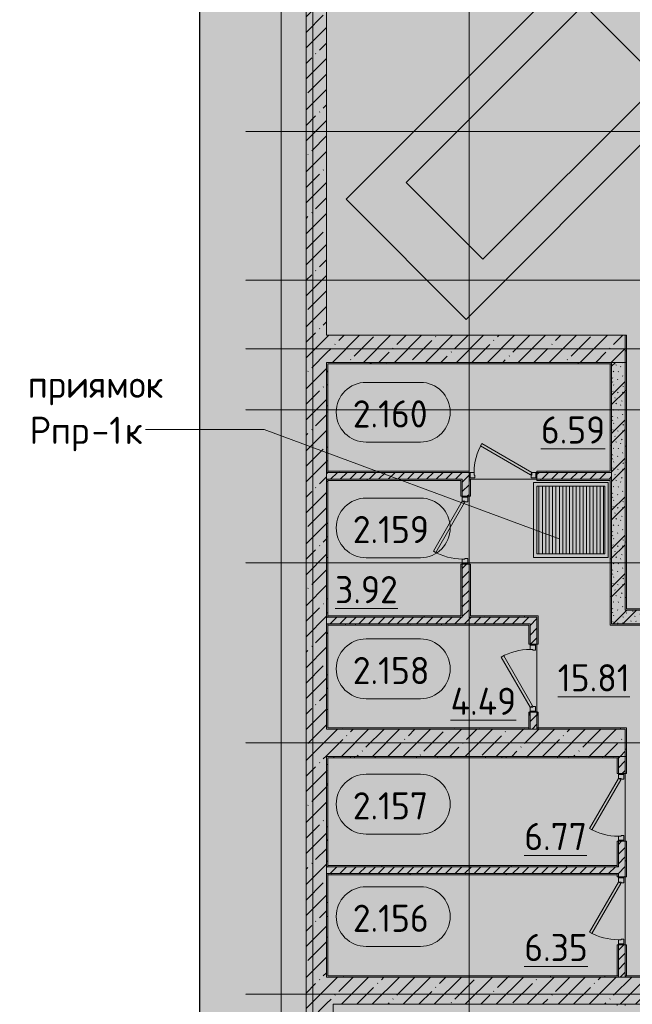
# Model space of a CAD drawing. Header units: millimetres. Extents: x -9064 to 167246, y -7619 to 134351.
# Tile 63 of 112: x 101650 to 110675, y 7850 to 22345. Entities that reach past the tile are written whole.
import ezdxf

# ---------------------------------------------------------------- set-up
doc = ezdxf.new("R2010")
doc.units = ezdxf.units.MM
doc.linetypes.add('3_ Штрих_ 5 х 3 мм', pattern=[8, 5, -3])
doc.linetypes.add('4_ Штрихпунктир_ 10 х 2 мм', pattern=[14, 10, -2, 0, -2])
for name, color, linetype, lineweight in [('A-AREA-IDEN', 7, 'Continuous', 5), ('A-DETL', 7, 'Continuous', 15), ('A-DETL-GENF', 7, 'Continuous', 13), ('A-DOOR', 7, 'Continuous', 13), ('A-DOOR-FRAM', 7, 'Continuous', 13), ('A-FLOR', 7, 'Continuous', 13), ('A-WALL', 7, 'Continuous', 13), ('A-WALL-PATT', 7, 'Continuous', 13), ('C-PRKG', 7, 'Continuous', 13), ('G-ANNO-TEXT', 7, 'Continuous', 5), ('I-WALL', 7, 'Continuous', 13), ('M-EQPM', 7, 'Continuous', 13), ('M-EQPM-IDEN', 7, 'Continuous', 5), ('S-COLS', 7, 'Continuous', 15), ('S-GRID', 7, 'Continuous', 5)]:
    doc.layers.add(name, color=color, linetype=linetype, lineweight=lineweight)
doc.styles.add('GOST Common_2', font='GOST_Common.ttf', dxfattribs={"height": 400})
pattern_1 = [(0, (0, 0), (406.4, 101.6), [6.706, -298.094, 6.706, -298.094, -1625.6]), (0, (0, 0), (406.4, 101.6), [-609.6, 6.706, -602.894, 6.706, -298.094, -711.2]), (0, (0, 0), (406.4, 101.6), [-1524, 6.706, -196.494, 6.706, -501.294]), (120, (152.4, 50.8), (-291.18818, 301.15272), [6.706, -298.094, 6.706, -298.094, -1625.6]), (120, (152.4, 50.8), (-291.18818, 301.15272), [-609.6, 6.706, -602.894, 6.706, -298.094, -711.2]), (120, (152.4, 50.8), (-291.18818, 301.15272), [-1524, 6.706, -196.494, 6.706, -501.294]), (240, (203.2, 254), (-115.21182, -402.75272), [6.706, -298.094, 6.706, -298.094, -1625.6]), (240, (203.2, 254), (-115.21182, -402.75272), [-609.6, 6.706, -602.894, 6.706, -298.094, -711.2]), (240, (203.2, 254), (-115.21182, -402.75272), [-1524, 6.706, -196.494, 6.706, -501.294])]
pattern_2 = [(135, (300.56, 377.28), (-565.6854, 6e-14), [10, -790]), (135, (349.8, 474.73), (-565.6854, 6e-14), [10, -790]), (135, (423.93, 473.06), (-565.6854, 6e-14), [10, -790]), (135, (229.92, 447.9), (-565.6854, 6e-14), [10, -790]), (135, (155.08, 447.9), (-565.6854, 6e-14), [10, -790]), (135, (114.9, 369.03), (-565.6854, 6e-14), [10, -790]), (135, (132.43, 285.8), (-565.6854, 6e-14), [10, -790]), (135, (214.66, 322), (-565.6854, 6e-14), [10, -790]), (135, (198.16, 261.88), (-565.6854, 6e-14), [10, -790]), (135, (45.2, 272.9), (-565.6854, 6e-14), [10, -790]), (135, (42.32, 336.16), (-565.6854, 6e-14), [10, -790]), (135, (92.26, 192.24), (-565.6854, 6e-14), [10, -790]), (135, (7.07, 149.2), (-565.6854, 6e-14), [10, -790]), (135, (80.6, 95.1), (-565.6854, 6e-14), [10, -790]), (135, (79.53, 36.94), (-565.6854, 6e-14), [10, -790]), (135, (153.87, 74.56), (-565.6854, 6e-14), [10, -790]), (135, (228.35, 124.8), (-565.6854, 6e-14), [10, -790]), (135, (279.75, 180.4), (-565.6854, 6e-14), [10, -790]), (135, (282.9, 31.63), (-565.6854, 6e-14), [10, -790]), (135, (377.38, 53.45), (-565.6854, 6e-14), [10, -790]), (135, (352.28, 102.7), (-565.6854, 6e-14), [10, -790]), (135, (354.05, 0), (-565.6854, 6e-14), [10, -790]), (135, (553.23, 16.45), (-565.6854, 6e-14), [10, -790]), (135, (542.38, 63.45), (-565.6854, 6e-14), [10, -790]), (135, (536.58, 239.3), (-565.6854, 6e-14), [10, -790]), (135, (475.85, 203.9), (-565.6854, 6e-14), [10, -790]), (135, (475.85, 316.54), (-565.6854, 6e-14), [10, -790]), (135, (520.8, 408.7), (-565.6854, 6e-14), [10, -790]), (135, (551.1, 470.8), (-565.6854, 6e-14), [10, -790]), (135, (235.25, 537.93), (-565.6854, 6e-14), [10, -790]), (135, (407.25, 547.65), (-565.6854, 6e-14), [10, -790]), (135, (94.5, 558.6), (-565.6854, 6e-14), [10, -790]), (135, (46.4, 532.3), (-565.6854, 6e-14), [10, -790]), (135, (85.56, 465.04), (-565.6854, 6e-14), [10, -790]), (135, (355.53, 181.14), (-565.6854, 6e-14), [10, -790]), (135, (362.23, 243.6), (-565.6854, 6e-14), [10, -790]), (135, (413.45, 344.1), (-565.6854, 6e-14), [10, -790]), (135, (286.3, 273.25), (-565.6854, 6e-14), [10, -790]), (135, (423.02, 263.72), (-565.6854, 6e-14), [10, -790]), (135, (162.94, 190.2), (-565.6854, 6e-14), [10, -790]), (135, (470.25, 120.93), (-565.6854, 6e-14), [10, -790]), (135, (484.48, 9.78), (-565.6854, 6e-14), [10, -790]), (45, (0, 212.13), (-565.6854, 0), []), (45, (212.13, 0), (-565.6854, 0), []), (45, (353.55, 0), (-565.6854, 0), []), (45, (0, 353.55), (-565.6854, 0), [])]
pattern_3 = [(45, (0, 0), (-70.71068, 70.71068), [])]
pattern_4 = [(45, (0, 0), (-228.0985, 228.0985), []), (45, (228.1, 0), (-228.0985, 228.0985), [403.225, -80.645, 6.706, -73.939])]

# ---------------------------------------------------------------- blocks, each defined once
blk = doc.blocks.new('Наметкина 10_РД_АР_П_Отделка_R21_rvt-1-Маркировочный план-схема -2 этажа на отм_-9_600')
at = {"layer": 'A-WALL-PATT', "lineweight": 5}
h = blk.add_hatch(dxfattribs=at)
h.set_pattern_fill('FP_34', color=256, style=0, pattern_type=2)
h.set_pattern_definition(pattern_1)
h.paths.add_polyline_path([(110590, 17300), (110590, 17700), (110570, 17700), (110570, 17300)])
h = blk.add_hatch(dxfattribs=at)
h.set_pattern_fill('FP_34', color=256, style=0, pattern_type=2)
h.set_pattern_definition(pattern_1)
h.paths.add_polyline_path([(107297, 17280), (110370, 17280), (110370, 17300), (106170, 17300), (106170, 17280), (106351, 17280)])
h = blk.add_hatch(dxfattribs=at)
h.set_pattern_fill('FP_34', color=256, style=0, pattern_type=2)
h.set_pattern_definition(pattern_1)
h.paths.add_polyline_path([(106190, 15680), (106190, 17280), (106170, 17280), (106170, 15680)])
h = blk.add_hatch(dxfattribs=at)
h.set_pattern_fill('FP_34', color=256, style=0, pattern_type=2)
h.set_pattern_definition(pattern_1)
h.paths.add_polyline_path([(110370, 15700), (110370, 17280), (110350, 17280), (110350, 15700)])
h = blk.add_hatch(dxfattribs=at)
h.set_pattern_fill('FP_34', color=256, style=0, pattern_type=2)
h.set_pattern_definition(pattern_1)
h.paths.add_polyline_path([(110570, 13650), (110590, 13650), (110590, 17300), (110570, 17300), (110570, 14827)])
h = blk.add_hatch(dxfattribs=at)
h.set_pattern_fill('FP_34', color=256, style=0, pattern_type=2)
h.set_pattern_definition(pattern_1)
h.paths.add_polyline_path([(110370, 15680), (110370, 15700), (109270, 15700), (109270, 15680), (110350, 15680)])
h.paths.add_polyline_path([(106394, 15680), (108270, 15680), (108270, 15700), (106190, 15700), (106190, 15680)])
h = blk.add_hatch(dxfattribs=at)
h.set_pattern_fill('FP_34', color=256, style=0, pattern_type=2)
h.set_pattern_definition(pattern_1)
h.paths.add_polyline_path([(106190, 13550), (106190, 15580), (106170, 15580), (106170, 13550)])
h = blk.add_hatch(dxfattribs=at)
h.set_pattern_fill('FP_34', color=256, style=0, pattern_type=2)
h.set_pattern_definition(pattern_1)
h.paths.add_polyline_path([(106330, 15560), (108170, 15560), (108170, 15580), (106190, 15580), (106190, 15560), (106202, 15560)])
h = blk.add_hatch(dxfattribs=at)
h.set_pattern_fill('FP_34', color=256, style=0, pattern_type=2)
h.set_pattern_definition(pattern_1)
h.paths.add_polyline_path([(108170, 13570), (108170, 14330), (108150, 14330), (108150, 13570)])
h.paths.add_polyline_path([(108150, 15330), (108170, 15330), (108170, 15560), (108150, 15560), (108150, 15333)])
h = blk.add_hatch(dxfattribs=at)
h.set_pattern_fill('FP_34', color=256, style=0, pattern_type=2)
h.set_pattern_definition(pattern_1)
h.paths.add_polyline_path([(108290, 13570), (108290, 14330), (108270, 14330), (108270, 13570)])
h.paths.add_polyline_path([(108270, 15330), (108290, 15330), (108290, 15580), (108270, 15580)])
h = blk.add_hatch(dxfattribs=at)
h.set_pattern_fill('FP_34', color=256, style=0, pattern_type=2)
h.set_pattern_definition(pattern_1)
h.paths.add_polyline_path([(110368, 15560), (110370, 15560), (110370, 15580), (109270, 15580), (109270, 15560), (110368, 15560)])
h = blk.add_hatch(dxfattribs=at)
h.set_pattern_fill('FP_34', color=256, style=0, pattern_type=2)
h.set_pattern_definition(pattern_1)
h.paths.add_polyline_path([(110350, 13450), (110370, 13450), (110368, 15560), (110350, 15560), (110350, 13450)])
h = blk.add_hatch(dxfattribs=at)
h.set_pattern_fill('FP_34', color=256, style=0, pattern_type=2)
h.set_pattern_definition(pattern_1)
h.paths.add_polyline_path([(112513, 13650), (116370, 13650), (116370, 13670), (110590, 13670), (110590, 13650)])
h = blk.add_hatch(dxfattribs=at)
h.set_pattern_fill('FP_34', color=256, style=0, pattern_type=2)
h.set_pattern_definition(pattern_1)
h.paths.add_polyline_path([(108170, 13550), (108170, 13570), (106190, 13570), (106190, 13550), (107297, 13550)])
h = blk.add_hatch(dxfattribs=at)
h.set_pattern_fill('FP_34', color=256, style=0, pattern_type=2)
h.set_pattern_definition(pattern_1)
h.paths.add_polyline_path([(109170, 13550), (109270, 13550), (109270, 13570), (108270, 13570), (108270, 13550), (108601, 13550)])
h = blk.add_hatch(dxfattribs=at)
h.set_pattern_fill('FP_34', color=256, style=0, pattern_type=2)
h.set_pattern_definition(pattern_1)
h.paths.add_polyline_path([(106171, 11920), (106190, 11920), (106190, 13450), (106170, 13450), (106170, 11920)])
h = blk.add_hatch(dxfattribs=at)
h.set_pattern_fill('FP_34', color=256, style=0, pattern_type=2)
h.set_pattern_definition(pattern_1)
h.paths.add_polyline_path([(108601, 13430), (109150, 13430), (109150, 13450), (106190, 13448), (106190, 13430), (108270, 13430)])
h = blk.add_hatch(dxfattribs=at)
h.set_pattern_fill('FP_34', color=256, style=0, pattern_type=2)
h.set_pattern_definition(pattern_1)
h.paths.add_polyline_path([(114005, 13430), (114200, 13430), (114200, 13450), (110350, 13450), (110350, 13430), (112513, 13430)])
h = blk.add_hatch(dxfattribs=at)
h.set_pattern_fill('FP_34', color=256, style=0, pattern_type=2)
h.set_pattern_definition(pattern_1)
h.paths.add_polyline_path([(109150, 11900), (109150, 11920), (106170, 11920), (106170, 11900), (107297, 11900)])
h = blk.add_hatch(dxfattribs=at)
h.set_pattern_fill('FP_34', color=256, style=0, pattern_type=2)
h.set_pattern_definition(pattern_1)
h.paths.add_polyline_path([(110570, 11900), (110570, 11920), (109290, 11920), (109290, 11900), (110470, 11900)])
h = blk.add_hatch(dxfattribs=at)
h.set_pattern_fill('FP_34', color=256, style=0, pattern_type=2)
h.set_pattern_definition(pattern_1)
h.paths.add_polyline_path([(110570, 11500), (110590, 11500), (110590, 11920), (110570, 11920), (110570, 11900)])
h = blk.add_hatch(dxfattribs=at)
h.set_pattern_fill('FP_34', color=256, style=0, pattern_type=2)
h.set_pattern_definition(pattern_1)
h.paths.add_polyline_path([(107297, 11480), (110470, 11480), (110470, 11500), (106170, 11500), (106170, 11480), (106514, 11480)])
h = blk.add_hatch(dxfattribs=at)
h.set_pattern_fill('FP_34', color=256, style=0, pattern_type=2)
h.set_pattern_definition(pattern_1)
h.paths.add_polyline_path([(106170, 8270), (106190, 8270), (106190, 9775), (106170, 9775), (106170, 9755)])
h.paths.add_polyline_path([(106170, 9875), (106190, 9877), (106190, 11480), (106170, 11480), (106170, 10371)])
h = blk.add_hatch(dxfattribs=at)
h.set_pattern_fill('FP_34', color=256, style=0, pattern_type=2)
h.set_pattern_definition(pattern_1)
h.paths.add_polyline_path([(110570, 8270), (110590, 8270), (110590, 8725), (110570, 8725)])
h.paths.add_polyline_path([(110590, 9725), (110590, 10250), (110570, 10250), (110570, 9725)])
h.paths.add_polyline_path([(110590, 11250), (110590, 11500), (110570, 11500), (110570, 11250)])
h = blk.add_hatch(dxfattribs=at)
h.set_pattern_fill('FP_34', color=256, style=0, pattern_type=2)
h.set_pattern_definition(pattern_1)
h.paths.add_polyline_path([(109905, 9875), (110450, 9875), (110450, 9895), (106190, 9895), (106190, 9875), (106270, 9875)])
h = blk.add_hatch(dxfattribs=at)
h.set_pattern_fill('FP_34', color=256, style=0, pattern_type=2)
h.set_pattern_definition(pattern_1)
h.paths.add_polyline_path([(109905, 9755), (110450, 9755), (110450, 9775), (106190, 9775), (106190, 9755), (107890, 9755)])
h = blk.add_hatch(dxfattribs=at)
h.set_pattern_fill('FP_34', color=256, style=0, pattern_type=2)
h.set_pattern_definition(pattern_1)
h.paths.add_polyline_path([(110470, 8250), (110470, 8270), (106170, 8270), (106170, 8250), (109905, 8250)])
h = blk.add_hatch(dxfattribs=at)
h.set_pattern_fill('FP_34', color=256, style=0, pattern_type=2)
h.set_pattern_definition(pattern_1)
h.paths.add_polyline_path([(111209, 8250), (111670, 8250), (111670, 8270), (110580, 8270), (110580, 8250), (110760, 8250)])
h = blk.add_hatch(dxfattribs=at)
h.set_pattern_fill('FP_34', color=256, style=0, pattern_type=2)
h.set_pattern_definition(pattern_1)
h.paths.add_polyline_path([(115120, 7830), (116620, 7830), (116620, 7850), (110570, 7850), (110570, 7830), (113817, 7830)])
at = {"layer": 'A-WALL'}
for p, q in [((110570, 17700), (110570, 17300)), ((110590, 17700), (110570, 17700)), ((110590, 17300), (110590, 17700)), ((110370, 17300), (106170, 17300)), ((106170, 17300), (106170, 17280)), ((106170, 17280), (106170, 15680)), ((106190, 17280), (110370, 17280)), ((106190, 15680), (106190, 17280)), ((110370, 17280), (110350, 17280)), ((110350, 17280), (110350, 15700)), ((110370, 17280), (110370, 17300)), ((110370, 15700), (110370, 17280)), ((110570, 17300), (110570, 13650)), ((110590, 17300), (110570, 17300)), ((110570, 17300), (110590, 17300)), ((110590, 13670), (110590, 17300)), ((106170, 15680), (106190, 15680)), ((108270, 15700), (106190, 15700)), ((106190, 15700), (106190, 15680)), ((106190, 15680), (108270, 15680)), ((108270, 15680), (108270, 15700)), ((110350, 15700), (109270, 15700)), ((109270, 15700), (109270, 15680)), ((109270, 15680), (110370, 15680)), ((110370, 15680), (110370, 15700)), ((106170, 15580), (106170, 13550)), ((106190, 15580), (106170, 15580)), ((108170, 15580), (106190, 15580)), ((106190, 15580), (106190, 15560)), ((106190, 13550), (106190, 15580)), ((106190, 15560), (108150, 15560)), ((108150, 15560), (108150, 15330)), ((108170, 15560), (108170, 15580)), ((108170, 15330), (108170, 15560)), ((108270, 15580), (108270, 15330)), ((108290, 15580), (108270, 15580)), ((108290, 15330), (108290, 15580)), ((110370, 15580), (109270, 15580)), ((109270, 15580), (109270, 15560)), ((109270, 15560), (110350, 15560)), ((110350, 15560), (110350, 13450)), ((110370, 15560), (110370, 15580)), ((110370, 13450), (110370, 15560)), ((108150, 15330), (108170, 15330)), ((108270, 15330), (108290, 15330)), ((108150, 14330), (108150, 13570)), ((108170, 14330), (108150, 14330)), ((108170, 13570), (108170, 14330)), ((108270, 14330), (108270, 13570)), ((108290, 14330), (108270, 14330)), ((108290, 13570), (108290, 14330)), ((110570, 13650), (110590, 13650)), ((116370, 13670), (110590, 13670)), ((110590, 13650), (116370, 13650)), ((106170, 13550), (106190, 13550)), ((108150, 13570), (106190, 13570)), ((106190, 13570), (106190, 13550)), ((106190, 13550), (108170, 13550)), ((108170, 13550), (108170, 13570)), ((108270, 13570), (108270, 13550)), ((108270, 13550), (109270, 13550)), ((109270, 13570), (108290, 13570)), ((109290, 13570), (109270, 13570)), ((109270, 13550), (109270, 13150)), ((109290, 13150), (109290, 13570)), ((106170, 13450), (106170, 11920)), ((106190, 13450), (106170, 13450)), ((109150, 13450), (106190, 13450)), ((106190, 13450), (106190, 13430)), ((106190, 11920), (106190, 13450)), ((106190, 13430), (109150, 13430)), ((109170, 13450), (109150, 13450)), ((109150, 13430), (109150, 13150)), ((109170, 13150), (109170, 13450)), ((110350, 13450), (110350, 13430)), ((110350, 13430), (114200, 13430)), ((114200, 13450), (110370, 13450)), ((109150, 13150), (109170, 13150)), ((109270, 13150), (109290, 13150)), ((109150, 12150), (109150, 11920)), ((109160, 12150), (109150, 12150)), ((109170, 11900), (109170, 12150)), ((109270, 12150), (109270, 11920)), ((109290, 12150), (109280, 12150)), ((109290, 11920), (109290, 12150)), ((106170, 11920), (106170, 11900)), ((106170, 11900), (109150, 11900)), ((109150, 11920), (106190, 11920)), ((109150, 11900), (109170, 11900)), ((109270, 11920), (109290, 11920)), ((110570, 11920), (109290, 11920)), ((109290, 11920), (109290, 11900)), ((109290, 11900), (110570, 11900)), ((110590, 11920), (110570, 11920)), ((110570, 11900), (110570, 11500)), ((110590, 11500), (110590, 11920)), ((110470, 11500), (106170, 11500)), ((106170, 11500), (106170, 11480)), ((106170, 11480), (106170, 9875)), ((106190, 11480), (110470, 11480)), ((106190, 9875), (106190, 11480)), ((110470, 11480), (110450, 11480)), ((110450, 11480), (110450, 11250)), ((110470, 11480), (110470, 11500)), ((110470, 11250), (110470, 11480)), ((110570, 11500), (110570, 11250)), ((110590, 11500), (110570, 11500)), ((110570, 11500), (110590, 11500)), ((110590, 11250), (110590, 11500)), ((110450, 11250), (110470, 11250)), ((110570, 11250), (110590, 11250)), ((110470, 10250), (110450, 10250)), ((110450, 10250), (110450, 9875)), ((110470, 9875), (110470, 10250)), ((110570, 10250), (110570, 9725)), ((110590, 10250), (110570, 10250)), ((110590, 9725), (110590, 10250)), ((106170, 9875), (106190, 9875)), ((110450, 9895), (106190, 9895)), ((106190, 9895), (106190, 9875)), ((106190, 9875), (110450, 9875)), ((110450, 9875), (110450, 9895)), ((110450, 9875), (110470, 9875)), ((106170, 9775), (106170, 8270)), ((106190, 9775), (106170, 9775)), ((106190, 8270), (106190, 9775)), ((110450, 9775), (106190, 9775)), ((106190, 9775), (106190, 9755)), ((106190, 9755), (110450, 9755)), ((110470, 9775), (110450, 9775)), ((110450, 9775), (110450, 9725)), ((110450, 9755), (110450, 9775)), ((110450, 9725), (110470, 9725)), ((110470, 9725), (110470, 9775)), ((110570, 9725), (110590, 9725)), ((110470, 8725), (110450, 8725)), ((110450, 8725), (110450, 8270)), ((110470, 8270), (110470, 8725)), ((110570, 8725), (110570, 8270)), ((110590, 8725), (110570, 8725)), ((110590, 8270), (110590, 8725)), ((106170, 8270), (106170, 8250)), ((110470, 8270), (106190, 8270)), ((110450, 8270), (110470, 8270)), ((110470, 8250), (110470, 8270)), ((110570, 8270), (110590, 8270)), ((111670, 8270), (110580, 8270)), ((110580, 8270), (110580, 8250)), ((106170, 8250), (110470, 8250)), ((110580, 8250), (111670, 8250)), ((106270, 7850), (106270, 5950)), ((106290, 7850), (106270, 7850)), ((110450, 7850), (106290, 7850)), ((110450, 7830), (110450, 7850)), ((116620, 7850), (110570, 7850)), ((110570, 7850), (110570, 7830))]:
    blk.add_line(p, q, dxfattribs=at)
at = {"layer": 'A-WALL', "lineweight": 15}
blk.add_line((109150, 11900), (109150, 11920), dxfattribs=at)
blk = doc.blocks.new('АР_Дверь однопольная - 1000х2100h_850__Кладовая-4711580-Маркировочный план-схема -2 этажа на отм_-9_600')
at = {"layer": 'A-DOOR'}
for p, q in [((-311, 475), (-331, 440)), ((-331, 440), (405, 15)), ((425, 50), (-311, 475)), ((405, 15), (425, 50))]:
    blk.add_line(p, q, dxfattribs=at)
at = {"layer": 'A-DOOR', "lineweight": 5}
blk.add_arc((425, 50), 850, 150, 180, dxfattribs=at)
at = {"layer": 'A-DOOR-FRAM'}
for p, q in [((-485, 50), (-500, 50)), ((-425, 50), (-485, 50)), ((-485, 50), (-485, -30)), ((-425, 10), (-425, 50)), ((-415, 10), (-425, 10)), ((-415, -30), (-415, 10)), ((425, 10), (415, 10)), ((415, 10), (415, -30)), ((485, 50), (425, 50)), ((425, 50), (425, 10)), ((485, -30), (485, 50)), ((485, 50), (500, 50)), ((-485, -30), (-500, -30)), ((-485, -30), (-415, -30)), ((415, -30), (485, -30)), ((485, -30), (500, -30))]:
    blk.add_line(p, q, dxfattribs=at)
blk = doc.blocks.new('АР_Дверь однопольная - 1000х2100h_850__Кладовая-6010020-Маркировочный план-схема -2 этажа на отм_-9_600')
at = {"layer": 'A-DOOR'}
for p, q in [((311, 475), (-425, 50)), ((-405, 15), (331, 440)), ((331, 440), (311, 475)), ((-425, 50), (-405, 15))]:
    blk.add_line(p, q, dxfattribs=at)
at = {"layer": 'A-DOOR', "lineweight": 5}
blk.add_arc((-425, 50), 850, 360, 30, dxfattribs=at)
at = {"layer": 'A-DOOR-FRAM'}
for p, q in [((-485, 50), (-500, 50)), ((-425, 50), (-485, 50)), ((-485, 50), (-485, -30)), ((-425, 10), (-425, 50)), ((-415, 10), (-425, 10)), ((-415, -30), (-415, 10)), ((425, 10), (415, 10)), ((415, 10), (415, -30)), ((485, 50), (425, 50)), ((425, 50), (425, 10)), ((485, -30), (485, 50)), ((485, 50), (500, 50)), ((-485, -30), (-500, -30)), ((-485, -30), (-415, -30)), ((415, -30), (485, -30)), ((485, -30), (500, -30))]:
    blk.add_line(p, q, dxfattribs=at)
blk = doc.blocks.new('АР_Машиноместо - 4900x2400_М__5300х2500_-2211001-Маркировочный план-схема -2 этажа на отм_-9_600')
at = {"layer": 'C-PRKG'}
for p, q in [((2500, 0), (0, 0)), ((0, 0), (0, -5300)), ((2500, 0), (2500, -5300)), ((450, -800), (450, -4500)), ((450, -800), (2050, -800)), ((2050, -800), (2050, -4500)), ((450, -4500), (2050, -4500)), ((2500, -5300), (0, -5300))]:
    blk.add_line(p, q, dxfattribs=at)
blk = doc.blocks.new('АР_Приямок - ПР-1_1100х1100 х50-V76-Маркировочный план-схема -2 этажа на отм_-9_600')
at = {"layer": 'M-EQPM', "lineweight": 5}
h = blk.add_hatch(dxfattribs=at)
h.set_pattern_fill('FP_31', color=256, style=0, pattern_type=2)
h.set_pattern_definition([(90, (0, 0), (-50, 3e-15), [])])
h.paths.add_polyline_path([(1050, -500), (1050, 500), (50, 500), (50, -500)])
at = {"layer": 'M-EQPM'}
for p, q in [((0, -550), (0, 550)), ((0, 550), (1100, 550)), ((1100, 550), (1100, -550)), ((1100, -550), (0, -550))]:
    blk.add_line(p, q, dxfattribs=at)
blk = doc.blocks.new('АР_Фахверк_ _Швеллер полки параллельные_ - 12П-5787732-Маркировочный план-схема -2 этажа на отм_-9_600')
at = {"layer": 'S-COLS'}
blk.add_hatch(color=256, dxfattribs=at).paths.add_polyline_path([(27, -60), (35, -60), (31, -52), (-10, -50), (-12, -45), (-10, 50), (-4, 52), (31, 52), (35, 60), (-17, 60), (-15, -60), (5, -60)])
for p, q in [((35, 60), (-17, 60)), ((-17, 60), (-17, -60)), ((-12, -45), (-12, 45)), ((-4, 52), (31, 52)), ((35, 57), (35, 60)), ((-17, -60), (35, -60)), ((31, -52), (-4, -52)), ((35, -60), (35, -57))]:
    blk.add_line(p, q, dxfattribs=at)
for centre, radius, start, end in [((-4, 45), 7.5, 90, 180), ((31, 57), 4.5, 270, 360), ((-4, -45), 7.5, 180, 270), ((31, -57), 4.5, 360, 90)]:
    blk.add_arc(centre, radius, start, end, dxfattribs=at)
blk = doc.blocks.new('Марка помещения _Номер_ - 2 мм-68851-Маркировочный план-схема -2 этажа на отм_-9_600')
at = {"layer": 'A-AREA-IDEN'}
for p, q in [((-2.027, 2.21), (1.973, 2.21)), ((-2.027, -2.19), (1.973, -2.19))]:
    blk.add_line(p, q, dxfattribs=at)
for centre, start, end in [((-2.027, 0.01), 90, 270), ((1.973, 0.01), 270, 90)]:
    blk.add_arc(centre, 2.2, start, end, dxfattribs=at)

msp = doc.modelspace()

# ---------------------------------------------------------------- hatches: boundary and pattern name
at = {"layer": 'A-DETL-GENF', "true_color": 0xffffff}
h = msp.add_hatch(color=7, dxfattribs=at)
h.paths.add_polyline_path([(104300, -900), (133020, -900), (133020, 33900), (143920, 33900), (143920, 61561.8), (133520, 61561.8), (133520, 36100), (133320, 36100), (133320, 61561.8), (120295.3, 61561.8), (120295.3, 36450), (120095.3, 36450), (120095, 61561.8), (101850, 61561.8), (101850, 36450), (101650, 36450), (101650, 61561.8), (95628.4, 61561.8), (95628.4, 34000), (104300, 34000), (104300, 14826.8)])
h.paths.add_polyline_path([(110580.3, 7595.6), (110460.3, 7595.6), (110460.3, 7647.6), (110468.1, 7643.1), (110470.3, 7602.5), (110475.6, 7600.4), (110570.3, 7602.5), (110572.5, 7607.9), (110572.5, 7643.1), (110580.3, 7647.6), (110580.3, 7600)])
h.paths.add_polyline_path([(127270, 11244.6), (127260, 11244.6), (127260, 11296.6), (127267.8, 11292.1), (127270, 11251.6), (127275.3, 11249.4), (127370, 11251.6), (127372.2, 11256.9), (127372.2, 11292.1), (127380, 11296.6), (127380, 11244.6), (127272.9, 11244.6)])
h.paths.add_polyline_path([(127260, 12104.6), (127260, 12156.6), (127380, 12156.6), (127380, 12104.6), (127372.2, 12109.1), (127370, 12149.6), (127364.7, 12151.8), (127270, 12149.6), (127267.8, 12144.3), (127267.8, 12109.1)])
h.paths.add_polyline_path([(109280, 12104.6), (109272.2, 12109.1), (109270, 12149.6), (109264.7, 12151.8), (109170, 12149.5), (109167.8, 12144.3), (109166.4, 12108.3), (109160, 12104.6), (109160, 12156.6), (109280, 12156.6), (109280, 12125.5)])
h.paths.add_polyline_path([(127270, 17048), (127260, 17050), (127260, 17100), (127267.8, 17095.5), (127270, 17055), (127275.3, 17052.8), (127370, 17055), (127372.2, 17060.3), (127372.2, 17095.5), (127380, 17100), (127378.7, 17048), (127272.9, 17048)])
h.paths.add_polyline_path([(121470, 16350), (121470, 16350), (121490, 16350)])
h.paths.add_polyline_path([(127260, 17904.6), (127260, 17956.6), (127380, 17956.6), (127380, 17904.6), (127372.2, 17909.1), (127370, 17949.6), (127364.7, 17951.8), (127270, 17949.6), (127267.8, 17944.3), (127267.8, 17909.1)])
h.paths.add_polyline_path([(127270, 23869.6), (127260, 23869.6), (127260, 23921.6), (127267.8, 23917.1), (127270, 23876.6), (127275.3, 23874.4), (127370, 23876.6), (127372.2, 23881.9), (127372.2, 23917.1), (127380, 23921.6), (127380, 23869.6), (127272.9, 23869.6)])
h.paths.add_polyline_path([(127260, 24729.6), (127260, 24781.6), (127380, 24781.6), (127380, 24729.6), (127372.2, 24734.1), (127370, 24774.6), (127364.7, 24776.8), (127270, 24774.6), (127267.8, 24769.3), (127267.8, 24734.1)])
at = {"layer": 'A-WALL-PATT', "lineweight": 5}
h = msp.add_hatch(dxfattribs=at)
h.set_pattern_fill('FP_3', color=256, style=0, pattern_type=2)
h.set_pattern_definition(pattern_4)
h.paths.add_polyline_path([(106170, 7850), (106170, 35400), (105870, 35400), (105870, 7850)])
h = msp.add_hatch(dxfattribs=at)
h.set_pattern_fill('FP_3', color=256, style=0, pattern_type=2)
h.set_pattern_definition(pattern_4)
h.paths.add_polyline_path([(106170, 17300), (110570, 17300), (110570, 17700), (106170, 17700)])
h = msp.add_hatch(dxfattribs=at)
h.set_pattern_fill('FP_1', color=256, style=0, pattern_type=2)
h.set_pattern_definition(pattern_2)
h.paths.add_polyline_path([(110570, 13450), (110570, 17300), (110370, 17300), (110370, 13450)])
h = msp.add_hatch(dxfattribs=at)
h.set_pattern_fill('FP_2', color=256, style=0, pattern_type=2)
h.set_pattern_definition(pattern_3)
h.paths.add_polyline_path([(109905, 15580), (110370, 15580), (110370, 15680), (109270, 15680), (109270, 15580)])
h.paths.add_polyline_path([(108170, 15580), (108270, 15580), (108270, 15680), (106170, 15680), (106170, 15580), (107297.2, 15580)])
h = msp.add_hatch(dxfattribs=at)
h.set_pattern_fill('FP_2', color=256, style=0, pattern_type=2)
h.set_pattern_definition(pattern_3)
h.paths.add_polyline_path([(108170, 13550), (108270, 13550), (108270, 14330), (108170, 14330), (108170, 13561.1)])
h.paths.add_polyline_path([(108270, 15330), (108270, 15580), (108170, 15580), (108170, 15330)])
h = msp.add_hatch(dxfattribs=at)
h.set_pattern_fill('FP_1', color=256, style=0, pattern_type=2)
h.set_pattern_definition(pattern_2)
h.paths.add_polyline_path([(110570, 13450), (116370, 13450), (116370, 13650), (110570, 13650)])
h = msp.add_hatch(dxfattribs=at)
h.set_pattern_fill('FP_2', color=256, style=0, pattern_type=2)
h.set_pattern_definition(pattern_3)
h.paths.add_polyline_path([(108601.1, 13450), (109170, 13450), (109170, 13550), (106170, 13550), (106170, 13450), (108270, 13450)])
h = msp.add_hatch(dxfattribs=at)
h.set_pattern_fill('FP_2', color=256, style=0, pattern_type=2)
h.set_pattern_definition(pattern_3)
h.paths.add_polyline_path([(109170, 11900), (109270, 11900), (109269, 12150), (109170, 12149.6), (109170, 12144.3)])
h.paths.add_polyline_path([(109270, 13150), (109270, 13550), (109170, 13550), (109170, 13150)])
h = msp.add_hatch(dxfattribs=at)
h.set_pattern_fill('FP_3', color=256, style=0, pattern_type=2)
h.set_pattern_definition(pattern_4)
h.paths.add_polyline_path([(110570, 11500), (110570, 11900), (106170, 11900), (106170, 11500), (110470, 11500)])
h = msp.add_hatch(dxfattribs=at)
h.set_pattern_fill('FP_2', color=256, style=0, pattern_type=2)
h.set_pattern_definition(pattern_3)
h.paths.add_polyline_path([(110570, 8250), (110570, 8725), (110470, 8725), (110470, 8250)])
h.paths.add_polyline_path([(110570, 9725), (110570, 10250), (110470, 10250), (110470, 9725)])
h.paths.add_polyline_path([(110570, 11250), (110570, 11500), (110470, 11500), (110470, 11250)])
h = msp.add_hatch(dxfattribs=at)
h.set_pattern_fill('FP_2', color=256, style=0, pattern_type=2)
h.set_pattern_definition(pattern_3)
h.paths.add_polyline_path([(109905, 9775), (110470, 9775), (110470, 9875), (106170, 9875), (106170, 9775), (106270, 9775)])
h = msp.add_hatch(dxfattribs=at)
h.set_pattern_fill('FP_3', color=256, style=0, pattern_type=2)
h.set_pattern_definition(pattern_4)
h.paths.add_polyline_path([(116620, 7850), (116620, 8250), (106170, 8250), (106170, 7850), (115120.4, 7850)])
h = msp.add_hatch(dxfattribs=at)
h.set_pattern_fill('FP_3', color=256, style=0, pattern_type=2)
h.set_pattern_definition(pattern_4)
h.paths.add_polyline_path([(105870, 300), (106270, 300), (106270, 7850), (105870, 7850), (105870, 1002.4)])

# ---------------------------------------------------------------- linework, layer by layer
at = {"layer": 'A-DETL', "linetype": '3_ Штрих_ 5 х 3 мм', "lineweight": 30}
msp.add_line((104300, 34000), (104300, -900), dxfattribs=at)
at = {"layer": 'A-FLOR'}
for p, q in [((109270, 15580), (108290, 15580)), ((109270, 14480), (109270, 15480)), ((109270, 15480), (110270, 15480)), ((110270, 15480), (110270, 14480)), ((108270, 15330), (108270, 14330)), ((110270, 14480), (109270, 14480)), ((109270, 13150), (109270, 12156.6)), ((110570, 11250), (110570, 10250)), ((110570, 9725), (110570, 8725))]:
    msp.add_line(p, q, dxfattribs=at)
at = {"layer": 'A-WALL'}
for p, q in [((105870, 35400), (105870, -100)), ((106170, 17700), (106170, 24100)), ((110570, 17700), (106170, 17700)), ((110570, 17300), (110570, 17700)), ((106170, 11900), (106170, 17300)), ((106170, 17300), (110570, 17300)), ((110570, 11900), (106170, 11900)), ((110570, 11500), (110570, 11900)), ((106170, 8250), (106170, 11500)), ((106170, 11500), (110570, 11500)), ((116520, 8250), (106170, 8250)), ((106270, 7850), (116620, 7850)), ((106270, 4000), (106270, 7850))]:
    msp.add_line(p, q, dxfattribs=at)
at = {"layer": 'A-WALL', "lineweight": 15}
for p, q in [((110370, 15680), (110370, 15580)), ((110370, 15580), (110370, 15680))]:
    msp.add_line(p, q, dxfattribs=at)
at = {"layer": 'I-WALL'}
for p, q in [((110370, 17300), (110370, 15680)), ((110570, 13650), (110570, 17300)), ((108270, 15680), (106170, 15680)), ((108270, 15330), (108270, 15680)), ((110370, 15680), (109270, 15680)), ((109270, 15680), (109270, 15580)), ((106170, 15580), (108170, 15580)), ((108170, 15580), (108170, 15330)), ((109270, 15580), (110370, 15580)), ((110370, 15580), (110370, 13450)), ((108170, 15330), (108270, 15330)), ((108170, 14330), (108170, 13550)), ((108270, 14330), (108170, 14330)), ((108270, 13550), (108270, 14330)), ((116370, 13650), (110570, 13650)), ((108170, 13550), (106170, 13550)), ((109270, 13550), (108270, 13550)), ((109270, 13150), (109270, 13550)), ((106170, 13450), (109170, 13450)), ((109170, 13450), (109170, 13150)), ((110370, 13450), (114220, 13450)), ((109170, 13150), (109270, 13150)), ((109170, 12149.6), (109170, 11900)), ((109269, 12150), (109171, 12150)), ((109270, 11900), (109270, 12149.6)), ((110470, 11500), (110470, 11250)), ((110570, 11250), (110570, 11500)), ((110470, 11250), (110570, 11250)), ((110470, 10250), (110470, 9875)), ((110570, 10250), (110470, 10250)), ((110570, 9725), (110570, 10250)), ((110470, 9875), (106170, 9875)), ((106170, 9775), (110470, 9775)), ((110470, 9775), (110470, 9725)), ((110470, 9725), (110570, 9725)), ((110470, 8725), (110470, 8250)), ((110570, 8725), (110470, 8725)), ((110570, 8250), (110570, 8725))]:
    msp.add_line(p, q, dxfattribs=at)
at = {"layer": 'M-EQPM-IDEN'}
for p, q in [((105253, 16310.7), (103502.8, 16310.7)), ((109597, 14704.4), (105253, 16310.7))]:
    msp.add_line(p, q, dxfattribs=at)
at = {"layer": 'S-GRID', "linetype": '4_ Штрихпунктир_ 10 х 2 мм'}
for p, q in [((108270, -6019.4), (108270, 132751)), ((105500, -62.5), (105500, 80105)), ((105970, -2719.3), (105970, 37500)), ((108270, -2719.3), (108270, 37500)), ((145570, 20700), (104974.8, 20700)), ((144810.8, 18510), (104974.8, 18510)), ((145570, 17500), (104974.8, 17500)), ((144810.8, 16600), (104974.8, 16600)), ((145570, 14350), (104974.8, 14350)), ((145570, 11700), (104974.8, 11700)), ((145570, 8000), (104974.8, 8000))]:
    msp.add_line(p, q, dxfattribs=at)

# ---------------------------------------------------------------- block references
at = {"lineweight": 5}
msp.add_blockref('Наметкина 10_РД_АР_П_Отделка_R21_rvt-1-Маркировочный план-схема -2 этажа на отм_-9_600', (0, 0), dxfattribs=at)
at = {"layer": 'A-AREA-IDEN', "xscale": 199.9999999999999, "yscale": 199.9999999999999, "zscale": 199.9999999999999}
for p in [(107158.3, 16563.9), (107158.3, 14861.3), (107158.3, 12786.2), (107158.3, 10794.2), (107158.3, 9139.2)]:
    msp.add_blockref('Марка помещения _Номер_ - 2 мм-68851-Маркировочный план-схема -2 этажа на отм_-9_600', p, dxfattribs=at)
at = {"layer": 'A-DOOR'}
msp.add_blockref('АР_Дверь однопольная - 1000х2100h_850__Кладовая-4711580-Маркировочный план-схема -2 этажа на отм_-9_600', (108770, 15630), dxfattribs=at)
at = {"layer": 'A-DOOR', "rotation": 90}
for name, p in [('АР_Дверь однопольная - 1000х2100h_850__Кладовая-4711580-Маркировочный план-схема -2 этажа на отм_-9_600', (108220, 14830)), ('АР_Дверь однопольная - 1000х2100h_850__Кладовая-6010020-Маркировочный план-схема -2 этажа на отм_-9_600', (109220, 12650)), ('АР_Дверь однопольная - 1000х2100h_850__Кладовая-4711580-Маркировочный план-схема -2 этажа на отм_-9_600', (110520, 10750)), ('АР_Дверь однопольная - 1000х2100h_850__Кладовая-4711580-Маркировочный план-схема -2 этажа на отм_-9_600', (110520, 9225))]:
    msp.add_blockref(name, p, dxfattribs=at)
at = {"layer": 'C-PRKG', "rotation": 315.0000000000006}
msp.add_blockref('АР_Машиноместо - 4900x2400_М__5300х2500_-2211001-Маркировочный план-схема -2 этажа на отм_-9_600', (110206.1, 23448.9), dxfattribs=at)
at = {"layer": 'M-EQPM'}
msp.add_blockref('АР_Приямок - ПР-1_1100х1100 х50-V76-Маркировочный план-схема -2 этажа на отм_-9_600', (109220, 14980), dxfattribs=at)
at = {"layer": 'S-COLS', "rotation": 269.9999999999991}
msp.add_blockref('АР_Фахверк_ _Швеллер полки параллельные_ - 12П-5787732-Маркировочный план-схема -2 этажа на отм_-9_600', (109220, 12140), dxfattribs=at)

# ---------------------------------------------------------------- texts
at = {"layer": 'A-AREA-IDEN', "char_height": 400, "attachment_point": 1, "style": 'GOST Common_2'}
for s, insert, width in [('2.160', (106557.2, 16741.4), 1443.037), ('\\L6.59', (109328.3, 16505), 1202.531), ('2.159', (106557.2, 15038.8), 1443.037), ('\\L3.92', (106296.5, 14154.5), 1186.497), ('2.158', (106557.2, 12963.7), 1443.037), ('\\L15.81', (109577.2, 12856.6), 1330.801), ('\\L4.49', (107997.7, 12510.7), 1298.734), ('2.157', (106557.2, 10971.7), 1443.037), ('\\L6.77', (109083.7, 10519.9), 1202.531), ('2.156', (106557.2, 9316.7), 1443.037), ('\\L6.35', (109083.7, 8886.1), 1186.497)]:
    msp.add_mtext(s, dxfattribs=dict(at, insert=insert, width=width))
at = {"layer": 'G-ANNO-TEXT', "insert": (101767.7, 17177.3), "char_height": 400, "width": 2501.265, "attachment_point": 1, "style": 'GOST Common_2'}
msp.add_mtext('приямок', dxfattribs=at)
at = {"layer": 'M-EQPM-IDEN', "char_height": 400, "attachment_point": 1, "style": 'GOST Common_2'}
for s, insert, width in [('Рпр', (101796.8, 16499.7), 1106.329), ('-1', (102709.6, 16499.7), 593.249), ('\\fGOST Common|b0|i0|c204|p34|;к', (103199, 16499.7), 352.742)]:
    msp.add_mtext(s, dxfattribs=dict(at, insert=insert, width=width))

doc.saveas('drawing.dxf')
